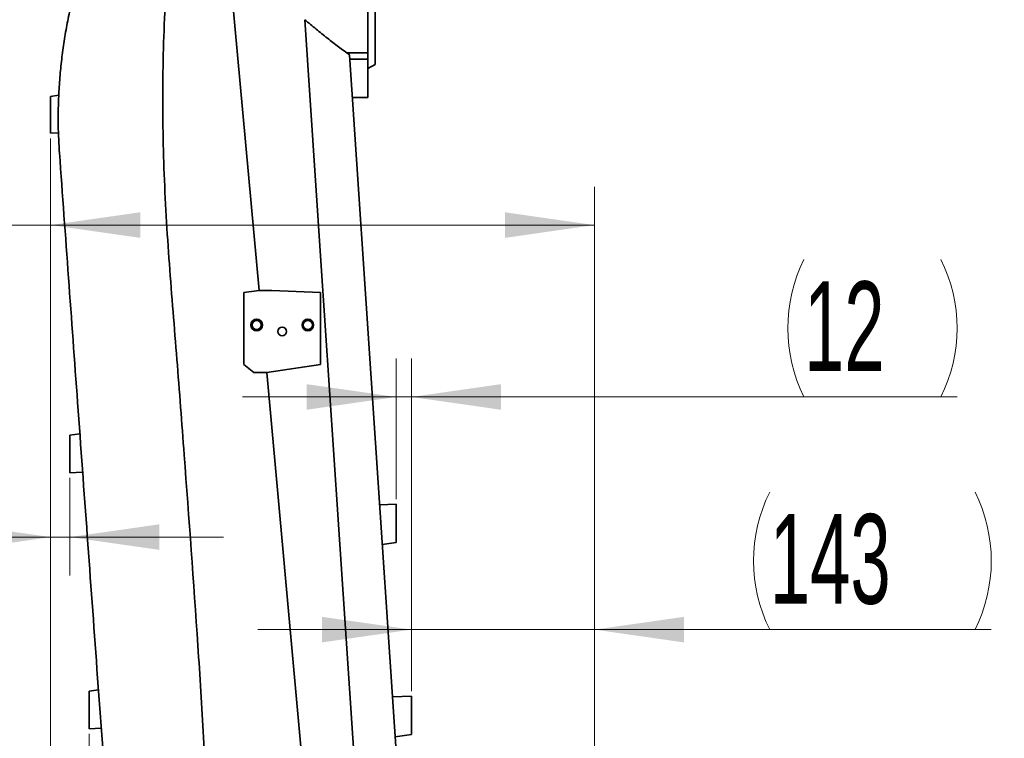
# Model space of a CAD drawing. Header units: millimetres. Extents: x 0 to 12118, y 0 to 8400.
# Tile 35 of 128: x 4061 to 4830, y 4526 to 5087. Entities that reach past the tile are written whole.
import ezdxf

# ---------------------------------------------------------------- set-up
doc = ezdxf.new("R2010")
doc.units = ezdxf.units.MM
doc.header["$LTSCALE"] = 20
doc.styles.add('SLDTEXTSTYLE0', font='TXT', dxfattribs={"width": 0.605})
doc.dimstyles.new('SLDDIMSTYLE1', dxfattribs={"dimtxt": 70, "dimasz": 70, "dimexe": 0, "dimexo": 0.0625, "dimgap": 17.5, "dimtad": 1, "dimdec": 1, "dimrnd": 1e-09, "dimzin": 12, "dimdsep": 46, "dimtxsty": 'SLDTEXTSTYLE0', "dimsah": 1, "dimcen": 0.09, "dimadec": 0, "dimazin": 3, "dimtfac": 1, "dimtmove": 0, "dimatfit": 0, "dimfxl": 1, "dimfrac": 2, "dimtolj": 1, "dimtzin": 12, "dimarcsym": 0})
doc.dimstyles.new('SLDDIMSTYLE2', dxfattribs={"dimtxt": 70, "dimasz": 70, "dimexe": 0, "dimexo": 0.0625, "dimgap": 17.5, "dimtad": 1, "dimdec": 1, "dimrnd": 1e-09, "dimzin": 12, "dimdsep": 46, "dimtxsty": 'SLDTEXTSTYLE0', "dimsah": 1, "dimcen": 0.09, "dimadec": 0, "dimazin": 3, "dimtfac": 1, "dimtofl": 0, "dimtmove": 0, "dimatfit": 3, "dimfxl": 1, "dimfrac": 2, "dimtolj": 1, "dimtzin": 12, "dimarcsym": 0})

# ---------------------------------------------------------------- blocks, each defined once
blk = doc.blocks.new('_D_29')
at = {"color": 7, "linetype": 'Continuous', "lineweight": 0}
for p, q in [((4084.69, 4994.61), (4084.69, 4896.9)), ((4509.69, 3835.54), (4509.69, 4956.9)), ((4084.69, 4926.9), (3685.36, 4926.9)), ((4084.69, 4926.9), (4509.69, 4926.9))]:
    blk.add_line(p, q, dxfattribs=at)
at = {"color": 7, "linetype": 'Continuous', "lineweight": 18}
for points in [[(4084.69, 4926.9), (4154.69, 4916.9), (4154.69, 4936.9)], [(4509.69, 4926.9), (4439.69, 4936.9), (4439.69, 4916.9)]]:
    blk.add_solid(points, dxfattribs=at)
at = {"color": 7, "linetype": 'Continuous', "lineweight": 18, "insert": (3685.36, 5017.14), "char_height": 70, "attachment_point": 1, "style": 'SLDTEXTSTYLE0'}
blk.add_mtext('*)', dxfattribs=at)
blk = doc.blocks.new('_D_32')
at = {"color": 7, "linetype": 'Continuous', "lineweight": 0}
for p, q in [((4366.69, 4562.87), (4366.69, 4640.89)), ((4509.69, 3835.54), (4509.69, 4640.89)), ((4366.69, 4610.89), (4246.69, 4610.89)), ((4509.69, 4610.89), (4366.69, 4610.89)), ((4509.69, 4610.89), (4819.8, 4610.89))]:
    blk.add_line(p, q, dxfattribs=at)
at = {"color": 7, "linetype": 'Continuous', "lineweight": 18}
for centre, start, end in [((4754.14, 4664.61), 153.43495, 206.56505), ((4699.69, 4664.61), 333.43495, 26.56505)]:
    blk.add_arc(centre, 120.11, start, end, dxfattribs=at)
for points in [[(4366.69, 4610.89), (4296.69, 4620.89), (4296.69, 4600.89)], [(4509.69, 4610.89), (4579.69, 4600.89), (4579.69, 4620.89)]]:
    blk.add_solid(points, dxfattribs=at)
at = {"color": 7, "linetype": 'Continuous', "lineweight": 18, "insert": (4646.71, 4701.13), "char_height": 70, "attachment_point": 1, "style": 'SLDTEXTSTYLE0'}
blk.add_mtext('143', dxfattribs=at)
blk = doc.blocks.new('_D_39')
at = {"color": 7, "linetype": 'Continuous', "lineweight": 0}
for p, q in [((4354.69, 4712.87), (4354.69, 4822.63)), ((4366.69, 4562.87), (4366.69, 4822.63)), ((4354.69, 4792.63), (4234.69, 4792.63)), ((4366.69, 4792.63), (4354.69, 4792.63)), ((4366.69, 4792.63), (4793.07, 4792.63))]:
    blk.add_line(p, q, dxfattribs=at)
at = {"color": 7, "linetype": 'Continuous', "lineweight": 18}
for centre, start, end in [((4780.87, 4846.35), 153.43495, 206.56505), ((4672.96, 4846.35), 333.43495, 26.56505)]:
    blk.add_arc(centre, 120.11, start, end, dxfattribs=at)
for points in [[(4354.69, 4792.63), (4284.69, 4802.63), (4284.69, 4782.63)], [(4366.69, 4792.63), (4436.69, 4782.63), (4436.69, 4802.63)]]:
    blk.add_solid(points, dxfattribs=at)
at = {"color": 7, "linetype": 'Continuous', "lineweight": 18, "insert": (4673.44, 4882.87), "char_height": 70, "attachment_point": 1, "style": 'SLDTEXTSTYLE0'}
blk.add_mtext('12', dxfattribs=at)
blk = doc.blocks.new('_D_40')
at = {"color": 7, "linetype": 'Continuous', "lineweight": 0}
for p, q in [((4084.69, 4994.61), (4084.69, 4653.17)), ((4099.69, 4729.48), (4099.69, 4653.17)), ((4084.69, 4683.17), (3602.29, 4683.17)), ((4084.69, 4683.17), (4099.69, 4683.17)), ((4099.69, 4683.17), (4219.69, 4683.17))]:
    blk.add_line(p, q, dxfattribs=at)
at = {"color": 7, "linetype": 'Continuous', "lineweight": 18}
for points in [[(4084.69, 4683.17), (4014.69, 4693.17), (4014.69, 4673.17)], [(4099.69, 4683.17), (4169.69, 4673.17), (4169.69, 4693.17)]]:
    blk.add_solid(points, dxfattribs=at)
at = {"color": 7, "linetype": 'Continuous', "lineweight": 18, "char_height": 70, "attachment_point": 1, "style": 'SLDTEXTSTYLE0'}
for s, insert in [('(M8)', (3735.48, 4773.41)), ('15', (3602.29, 4773.41))]:
    blk.add_mtext(s, dxfattribs=dict(at, insert=insert))
blk = doc.blocks.new('_D_41')
at = {"color": 7, "linetype": 'Continuous', "lineweight": 0}
for p, q in [((4084.69, 4994.61), (4084.69, 4403.51)), ((4114.69, 4529.5), (4114.69, 4403.51)), ((4084.69, 4433.51), (3491.31, 4433.51)), ((4114.69, 4433.51), (4084.69, 4433.51)), ((4114.69, 4433.51), (4234.69, 4433.51))]:
    blk.add_line(p, q, dxfattribs=at)
at = {"color": 7, "linetype": 'Continuous', "lineweight": 18}
for points in [[(4084.69, 4433.51), (4014.69, 4443.51), (4014.69, 4423.51)], [(4114.69, 4433.51), (4184.69, 4423.51), (4184.69, 4443.51)]]:
    blk.add_solid(points, dxfattribs=at)
at = {"color": 7, "linetype": 'Continuous', "lineweight": 18, "char_height": 70, "attachment_point": 1, "style": 'SLDTEXTSTYLE0'}
for s, insert in [('30', (3491.31, 4523.75)), ('(2x M8)', (3624.5, 4523.75))]:
    blk.add_mtext(s, dxfattribs=dict(at, insert=insert))

msp = doc.modelspace()

# ---------------------------------------------------------------- linework, layer by layer
at = {"color": 7, "linetype": 'Continuous', "lineweight": 35}
for p, q in [((4210.344173, 5283.593175), (4247.673424, 4875.870777)), ((4332.69209, 5098.385789), (4332.69209, 5061.565595)), ((4338.19209, 5052.340413), (4338.19209, 5101.074135)), ((4315.861119, 5061.565595), (4332.69209, 5061.565595)), ((4318.271874, 5059.782438), (4362.939537, 4392.832921)), ((4318.495533, 5056.442906), (4332.69209, 5056.442906)), ((4332.69209, 5061.565595), (4332.69209, 5056.442906)), ((4332.69209, 5056.442906), (4332.69209, 5026.571339)), ((4332.69209, 5049.164986), (4338.19209, 5052.340413)), ((4091.053299, 5028.382284), (4084.53811, 5027.446076)), ((4320.496123, 5026.571339), (4332.69209, 5026.571339)), ((4084.692126, 4998.591083), (4090.815579, 4998.829658)), ((4247.673424, 4875.870777), (4235.69209, 4874.137588)), ((4235.69209, 4874.137588), (4235.69209, 4817.969406)), ((4257.673424, 4875.870777), (4247.673424, 4875.870777)), ((4295.69209, 4874.137588), (4257.673424, 4875.870777)), ((4295.69209, 4817.969406), (4295.69209, 4874.137588)), ((4235.69209, 4817.969406), (4243.532979, 4811.870777)), ((4253.532979, 4811.870777), (4295.69209, 4817.969406)), ((4243.532979, 4811.870777), (4253.532979, 4811.870777)), ((4253.532979, 4811.870777), (4292.061545, 4391.049059)), ((4107.542926, 4763.870777), (4099.68548, 4762.734139)), ((4099.631907, 4733.477637), (4109.722554, 4733.870777)), ((4354.69209, 4708.870777), (4341.80713, 4708.368768)), ((4343.891441, 4677.308383), (4354.69209, 4678.870777)), ((4343.887379, 4677.307795), (4343.891401, 4677.308377)), ((4114.69209, 4562.80296), (4122.073782, 4563.870777)), ((4366.69209, 4558.870777), (4351.858177, 4558.292835)), ((4114.69209, 4533.49826), (4124.25341, 4533.870777)), ((4353.95209, 4527.027841), (4353.956139, 4527.028427)), ((4353.956179, 4527.028433), (4366.69209, 4528.870777))]:
    msp.add_line(p, q, dxfattribs=at)
at = {"color": 8, "linetype": 'Continuous', "lineweight": 18}
for p, q in [((4084.69209, 4998.608741), (4090.815343, 4998.847308)), ((4084.69209, 4998.591085), (4090.815579, 4998.829661))]:
    msp.add_line(p, q, dxfattribs=at)
at = {"color": 7, "linetype": 'Continuous', "lineweight": 35, "flags": 128}
msp.add_lwpolyline([(4329.766501, 4394.312761), (4309.492639, 4697.029268), (4295.963819, 4899.033116), (4283.353591, 5087.321177)], dxfattribs=at)
at = {"color": 7, "linetype": 'Continuous', "lineweight": 35}
for centre, radius in [((4245.69209, 4848.870777), 4.55), ((4245.69209, 4848.870777), 3.55), ((4285.69209, 4848.870777), 4.55), ((4285.69209, 4848.870777), 3.55), ((4265.69209, 4843.870777), 3.4)]:
    msp.add_circle(centre, radius, dxfattribs=at)
for points, knots in [([(4183.020985, 5280.954938), (4182.586306, 5279.227161), (4181.716726, 5275.770726), (4180.866734, 5268.079558), (4180.499443, 5257.971226), (4180.624041, 5245.464348), (4181.097191, 5232.958699), (4181.538571, 5220.45439), (4181.693794, 5207.945984), (4180.464147, 5187.169304), (4177.70416, 5158.18558), (4175.296157, 5120.840278), (4173.381419, 5083.475246), (4172.309821, 5046.071237), (4172.240076, 5008.645524), (4173.149629, 4971.221542), (4174.884629, 4933.829461), (4178.27233, 4884.081939), (4183.455297, 4822.007882), (4190.97926, 4722.6552), (4197.29887, 4636.191318), (4202.167648, 4562.596046), (4204.137722, 4526.744641), (4206.113121, 4490.893607), (4208.337791, 4455.064511), (4210.990168, 4419.269349), (4213.444785, 4395.47397), (4214.672061, 4383.576587)], [0, 0, 0, 0, 0.0059265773, 0.0118561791, 0.0257392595, 0.0396394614, 0.0535619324, 0.0674830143, 0.0813800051, 0.0952609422, 0.1368413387, 0.1784276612, 0.2200085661, 0.2615815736, 0.3031897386, 0.3448097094, 0.3864346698, 0.4280496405, 0.5111572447, 0.5942640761, 0.7604779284, 0.8003992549, 0.8403290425, 0.8802591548, 0.9201809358, 0.9600914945, 1, 1, 1, 1]), ([(4100.573363, 5098.46603), (4099.57835, 5093.853659), (4097.588338, 5084.628983), (4095.197872, 5070.599629), (4093.261157, 5056.44635), (4091.824228, 5042.062892), (4090.904014, 5027.510353), (4090.540239, 5012.773485), (4090.703804, 4997.99591), (4091.304223, 4988.162118), (4091.60443, 4983.245265)], [0, 0, 0, 0, 0.12253527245, 0.24506878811, 0.36847386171, 0.49187668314, 0.61831122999, 0.74474321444, 0.87237271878, 1, 1, 1, 1]), ([(4283.353591, 5087.321177), (4286.299836, 5084.836234), (4292.195994, 5079.863252), (4300.968983, 5072.825406), (4309.684977, 5066.072542), (4315.408268, 5061.880097), (4318.271874, 5059.782438)], [0, 0, 0, 0, 0.2491947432, 0.4986998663, 0.7491782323, 1, 1, 1, 1]), ([(4084.69209, 5027.437881), (4084.69209, 5027.291138), (4084.69209, 5026.971157), (4084.69209, 5025.989243), (4084.69209, 5024.632006), (4084.69209, 5022.923011), (4084.69209, 5020.962464), (4084.69209, 5018.766003), (4084.69209, 5016.440127), (4084.69209, 5014.003708), (4084.69209, 5011.566706), (4084.69209, 5009.151826), (4084.69209, 5006.865735), (4084.69209, 5004.734368), (4084.69209, 5002.854107), (4084.69209, 5001.249602), (4084.69209, 4999.994483), (4084.69209, 4999.111483), (4084.69209, 4998.671629), (4084.69209, 4998.626327), (4084.69209, 4998.608741)], [0, 0, 0, 0, 0.0480993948, 0.1048832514, 0.1633366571, 0.21973924, 0.2778036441, 0.3337864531, 0.391400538, 0.4472686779, 0.5047470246, 0.5608156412, 0.6184923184, 0.6748982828, 0.732925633, 0.789584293, 0.847882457, 0.9046003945, 0.9629682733, 1, 1, 1, 1]), ([(4131.364773, 4435.991303), (4130.941644, 4441.815175), (4130.095371, 4453.463124), (4127.931926, 4483.24037), (4124.871356, 4525.365496), (4119.70647, 4596.45402), (4113.338356, 4684.103554), (4105.931174, 4786.054626), (4098.685087, 4885.788423), (4093.964648, 4950.759666), (4091.60443, 4983.245265)], [0, 0, 0, 0, 0.0318915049, 0.0637841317, 0.1633788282, 0.2629738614, 0.4533860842, 0.6437987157, 0.821899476, 1, 1, 1, 1]), ([(4099.69209, 4733.479982), (4099.69209, 4733.518671), (4099.69209, 4733.597174), (4099.69209, 4734.228509), (4099.69209, 4735.226639), (4099.69209, 4736.582815), (4099.69209, 4738.273303), (4099.69209, 4740.227376), (4099.69209, 4742.424316), (4099.69209, 4744.769581), (4099.69209, 4747.235511), (4099.69209, 4749.711148), (4099.69209, 4752.165932), (4099.69209, 4754.484748), (4099.69209, 4756.641248), (4099.69209, 4758.532099), (4099.69209, 4760.137397), (4099.69209, 4761.385931), (4099.69209, 4762.246839), (4099.69209, 4762.699114), (4099.69209, 4762.69137), (4099.69209, 4762.68844)], [0, 0, 0, 0, 0.0524854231, 0.1064969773, 0.1589815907, 0.2129804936, 0.265612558, 0.3197512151, 0.3727266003, 0.4272196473, 0.4805314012, 0.5353815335, 0.5888248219, 0.6438214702, 0.6971816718, 0.7521031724, 0.8052074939, 0.8598719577, 0.912636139, 0.9669476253, 1, 1, 1, 1]), ([(4354.69209, 4678.919327), (4354.69209, 4678.919373), (4354.69209, 4678.919486), (4354.69209, 4679.408688), (4354.69209, 4680.299907), (4354.69209, 4681.605171), (4354.69209, 4683.238722), (4354.69209, 4685.195969), (4354.69209, 4687.379443), (4354.69209, 4689.770309), (4354.69209, 4692.254101), (4354.69209, 4694.805936), (4354.69209, 4697.305864), (4354.69209, 4699.731138), (4354.69209, 4701.966233), (4354.69209, 4703.993427), (4354.69209, 4705.714131), (4354.69209, 4707.117023), (4354.69209, 4708.125158), (4354.69209, 4708.757764), (4354.69209, 4708.825886), (4354.69209, 4708.85948)], [0, 0, 0, 0, 0.0365919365, 0.0894751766, 0.143883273, 0.1968101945, 0.2512616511, 0.3042551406, 0.3587835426, 0.4117840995, 0.4663291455, 0.5192577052, 0.5737298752, 0.626613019, 0.6810359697, 0.7339028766, 0.788302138, 0.8411825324, 0.8955882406, 0.9485098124, 1, 1, 1, 1]), ([(4114.69209, 4562.80296), (4114.69209, 4562.764205), (4114.69209, 4562.685567), (4114.69209, 4562.053146), (4114.69209, 4561.053298), (4114.69209, 4559.694795), (4114.69209, 4558.001424), (4114.69209, 4556.044027), (4114.69209, 4553.843318), (4114.69209, 4551.494064), (4114.69209, 4549.024002), (4114.69209, 4546.544296), (4114.69209, 4544.085496), (4114.69209, 4541.762826), (4114.69209, 4539.602597), (4114.69209, 4537.708584), (4114.69209, 4536.09981), (4114.69209, 4534.851465), (4114.69209, 4533.980512), (4114.69209, 4533.555977), (4114.69209, 4533.514105), (4114.69209, 4533.49826)], [0, 0, 0, 0, 0.052486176, 0.1064984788, 0.1589838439, 0.2129835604, 0.265614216, 0.3197514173, 0.3727266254, 0.4272197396, 0.4805281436, 0.5353747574, 0.5888138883, 0.6438058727, 0.6971674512, 0.7520903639, 0.8051987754, 0.8598678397, 0.9126291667, 0.9669376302, 1, 1, 1, 1]), ([(4366.69209, 4528.919327), (4366.69209, 4528.919373), (4366.69209, 4528.919486), (4366.69209, 4529.408688), (4366.69209, 4530.299907), (4366.69209, 4531.605171), (4366.69209, 4533.238722), (4366.69209, 4535.195969), (4366.69209, 4537.379443), (4366.69209, 4539.770309), (4366.69209, 4542.254101), (4366.69209, 4544.805936), (4366.69209, 4547.305864), (4366.69209, 4549.731138), (4366.69209, 4551.966233), (4366.69209, 4553.993427), (4366.69209, 4555.714131), (4366.69209, 4557.117023), (4366.69209, 4558.125158), (4366.69209, 4558.757764), (4366.69209, 4558.825886), (4366.69209, 4558.85948)], [0, 0, 0, 0, 0.03659193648, 0.08947517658, 0.14388327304, 0.19681019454, 0.25126165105, 0.30425514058, 0.35878354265, 0.41178409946, 0.46632914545, 0.51925770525, 0.57372987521, 0.62661301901, 0.68103596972, 0.73390287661, 0.78830213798, 0.84118253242, 0.89558824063, 0.9485098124, 1, 1, 1, 1])]:
    msp.add_open_spline(points, degree=3, knots=knots, dxfattribs=at)

# ---------------------------------------------------------------- dimensions: what is measured, and where the dimension line sits
at = {"color": 7, "linetype": 'Continuous', "lineweight": 18}
dim = msp.add_linear_dim(base=(4509.69209, 4926.902495), p1=(4084.69209, 4998.608741), p2=(4509.69209, 3831.542557), dimstyle='SLDDIMSTYLE2', dxfattribs=at)
dim.commit()
dim.dimension.update_dxf_attribs({"geometry": '_D_29', "text_midpoint": (3720.067349, 4926.902495), "dimtype": 160})
for base, p1, p2, text, picture, middle in [((4084.69209, 4433.511856), (4114.69209, 4533.49826), (4084.69209, 4998.608741), '<> (2x M8)', '_D_41', (3721.0904, 4433.511856)), ((4099.69209, 4683.173383), (4084.69209, 4998.608741), (4099.69209, 4733.479982), '<> (M8)', '_D_40', (3767.908541, 4683.173383)), ((4354.69209, 4792.634824), (4366.69209, 4558.870777), (4354.69209, 4708.870777), '(<>)', '_D_39', (4726.913585, 4792.634824)), ((4366.69209, 4610.892947), (4509.69209, 3831.542557), (4366.69209, 4558.870777), '(<>)', '_D_32', (4726.913585, 4610.892947))]:
    dim = msp.add_linear_dim(base=base, p1=p1, p2=p2, text=text, dimstyle='SLDDIMSTYLE1', dxfattribs=at)
    dim.commit()
    dim.dimension.update_dxf_attribs({"geometry": picture, "text_midpoint": middle, "dimtype": 160})

doc.saveas('drawing.dxf')
